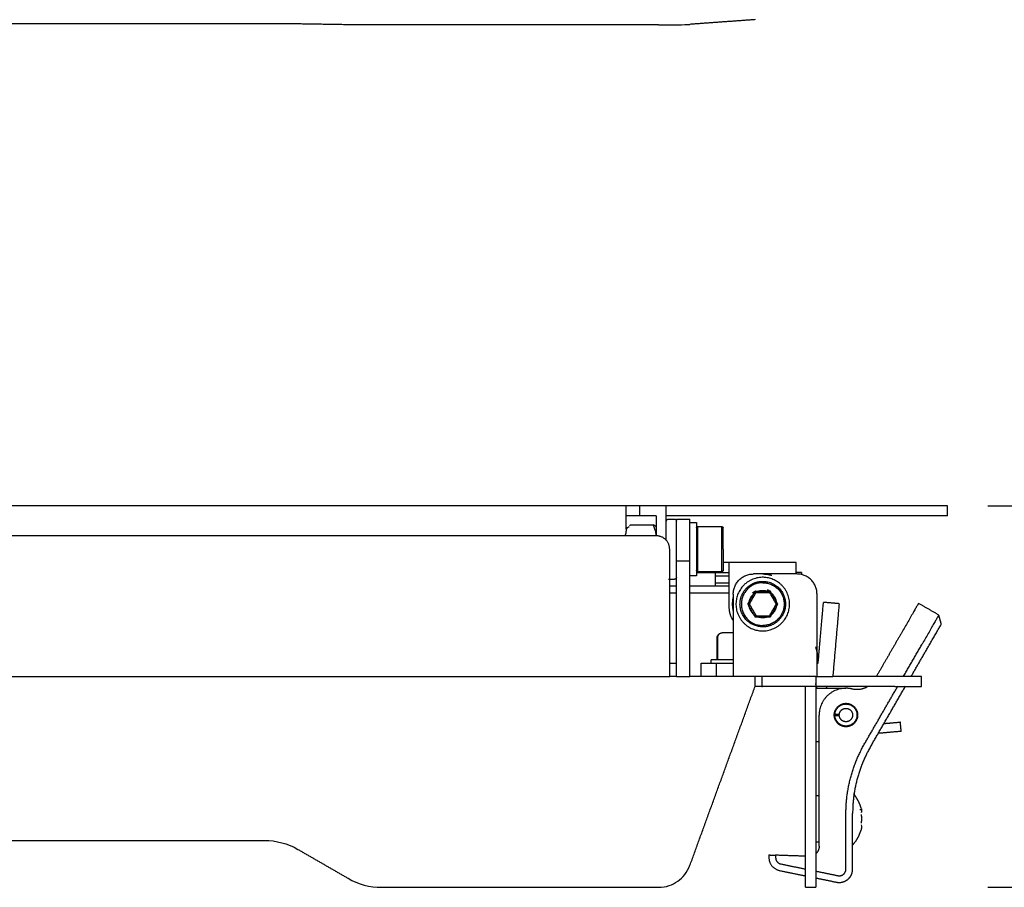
# Model space of a CAD drawing. Header units: millimetres. Extents: x 6394 to 7394, y -4769 to -3769.
# Tile 40 of 43: x 7100 to 7247, y -4279 to -4149. Entities that reach past the tile are written whole.
import ezdxf

# ---------------------------------------------------------------- set-up
doc = ezdxf.new("R2010")
doc.units = ezdxf.units.MM
doc.layers.add('ROXX_NEOmini_Barndoor', color=7, linetype='Continuous', true_color=0x000000)
doc.dimstyles.get("Standard").update_dxf_attribs({"dimscale": 10, "dimtxt": 2.5, "dimasz": 3, "dimexe": 1, "dimexo": 0.5, "dimgap": 0.8, "dimtad": 1, "dimtoh": 1, "dimdec": 1, "dimzin": 1, "dimdsep": 46, "dimtxsty": 'Standard', "dimblk": 'OPEN90', "dimcen": 2.5, "dimadec": 1, "dimazin": 1, "dimtfac": 1, "dimtdec": 4, "dimtix": 1, "dimtofl": 0, "dimtmove": 1, "dimatfit": 3, "dimldrblk": 'OPEN90', "dimfxl": 1, "dimtolj": 1, "dimtzin": 1, "dimarcsym": 0})

# ---------------------------------------------------------------- blocks, each defined once
blk = doc.blocks.new('*D5')
at = {"layer": 'Defpoints', "color": 0}
for p in [(7238.47, -4221.8), (7238.47, -4278.8), (7322.67, -4278.8)]:
    blk.add_point(p, dxfattribs=at)
at = {"layer": 'ROXX_NEOmini_Barndoor', "color": 0, "lineweight": -2}
for p, q in [((7244.47, -4221.8), (7325.67, -4221.8)), ((7322.67, -4227.8), (7322.67, -4272.8)), ((7244.47, -4278.8), (7325.67, -4278.8))]:
    blk.add_line(p, q, dxfattribs=at)
at = {"layer": 'ROXX_NEOmini_Barndoor', "color": 0}
for points in [[(7323.67, -4227.8), (7321.67, -4227.8), (7322.67, -4221.8)], [(7321.67, -4272.8), (7323.67, -4272.8), (7322.67, -4278.8)]]:
    blk.add_solid(points, dxfattribs=at)
at = {"layer": 'ROXX_NEOmini_Barndoor', "color": 0, "insert": (7315.77, -4250.3), "char_height": 9.002, "attachment_point": 5, "rotation": 90}
blk.add_mtext('\\A1;57.0', dxfattribs=at)

msp = doc.modelspace()

# ---------------------------------------------------------------- linework, layer by layer
at = {"layer": 'ROXX_NEOmini_Barndoor', "color": 18, "true_color": 0x000000}
for points, degree in [([(7136.46, -4149.81), (7076.47, -4149.81), (7016.47, -4149.81)], 2), ([(7136.46, -4149.81), (7076.47, -4149.81), (7016.47, -4149.81)], 2), ([(7141.46, -4149.84), (7139.92, -4149.82), (7138.25, -4149.81), (7136.46, -4149.81)], 3), ([(7141.46, -4149.84), (7139.92, -4149.82), (7138.25, -4149.81), (7136.46, -4149.81)], 3), ([(7148.95, -4149.96), (7145.21, -4149.9), (7141.46, -4149.84)], 2), ([(7148.95, -4149.96), (7145.21, -4149.9), (7141.46, -4149.84)], 2), ([(7153.95, -4149.99), (7152.16, -4149.99), (7150.49, -4149.98), (7148.95, -4149.96)], 3), ([(7153.95, -4149.99), (7152.16, -4149.99), (7150.49, -4149.98), (7148.95, -4149.96)], 3), ([(7195.3, -4149.99), (7174.62, -4149.99), (7153.95, -4149.99)], 2), ([(7195.3, -4149.99), (7174.62, -4149.99), (7153.95, -4149.99)], 2), ([(7195.3, -4149.99), (7196.46, -4149.99), (7198.3, -4149.97), (7199.6, -4149.93), (7200, -4149.9)], 3), ([(7195.3, -4149.99), (7196.46, -4149.99), (7198.3, -4149.97), (7199.6, -4149.93), (7200, -4149.9)], 3), ([(7209.72, -4149.2), (7204.86, -4149.55), (7200, -4149.9)], 2), ([(7209.72, -4149.2), (7204.86, -4149.55), (7200, -4149.9)], 2), ([(7190.47, -4221.8), (7076.47, -4221.8), (6962.47, -4221.8)], 2), ([(7190.47, -4221.8), (7076.47, -4221.8), (6962.47, -4221.8)], 2), ([(7190.47, -4225.3), (7190.47, -4223.55), (7190.47, -4221.8)], 2), ([(7190.47, -4225.3), (7190.47, -4223.55), (7190.47, -4221.8)], 2), ([(7192.47, -4221.8), (7191.47, -4221.8), (7190.47, -4221.8)], 2), ([(7192.47, -4221.8), (7191.47, -4221.8), (7190.47, -4221.8)], 2), ([(7196.47, -4221.8), (7194.47, -4221.8), (7192.47, -4221.8)], 2), ([(7196.47, -4221.8), (7194.47, -4221.8), (7192.47, -4221.8)], 2), ([(7207.98, -4221.8), (7202.23, -4221.8), (7196.47, -4221.8)], 2), ([(7207.98, -4221.8), (7202.23, -4221.8), (7196.47, -4221.8)], 2), ([(7233.47, -4221.8), (7222.67, -4221.8), (7211.87, -4221.8)], 2), ([(7233.47, -4221.8), (7222.67, -4221.8), (7211.87, -4221.8)], 2), ([(7238.47, -4223.3), (7238.47, -4222.55), (7238.47, -4221.8)], 2), ([(7238.47, -4223.3), (7238.47, -4222.55), (7238.47, -4221.8)], 2), ([(7192.47, -4223.3), (7191.47, -4223.3), (7190.47, -4223.3)], 2), ([(7192.47, -4223.3), (7191.47, -4223.3), (7190.47, -4223.3)], 2), ([(7194.97, -4223.3), (7193.72, -4223.3), (7192.47, -4223.3)], 2), ([(7194.97, -4223.3), (7193.72, -4223.3), (7192.47, -4223.3)], 2), ([(7194.97, -4223.3), (7194.97, -4224.81), (7194.97, -4226.31)], 2), ([(7194.97, -4223.3), (7194.97, -4224.81), (7194.97, -4226.31)], 2), ([(7207.98, -4223.3), (7202.23, -4223.3), (7196.47, -4223.3)], 2), ([(7207.98, -4223.3), (7202.23, -4223.3), (7196.47, -4223.3)], 2), ([(7196.77, -4223.8), (7197.22, -4223.8), (7197.67, -4223.8)], 2), ([(7196.77, -4223.8), (7197.22, -4223.8), (7197.67, -4223.8)], 2), ([(7197.97, -4223.81), (7198.97, -4223.81), (7199.97, -4223.81)], 2), ([(7197.97, -4223.81), (7198.97, -4223.81), (7199.97, -4223.81)], 2), ([(7233.47, -4223.3), (7222.67, -4223.3), (7211.87, -4223.3)], 2), ([(7233.47, -4223.3), (7222.67, -4223.3), (7211.87, -4223.3)], 2), ([(7190.66, -4225.11), (7190.68, -4225.07), (7190.76, -4224.99), (7190.87, -4224.96), (7190.92, -4224.96)], 3), ([(7190.66, -4225.11), (7190.68, -4225.07), (7190.76, -4224.99), (7190.87, -4224.96), (7190.92, -4224.96)], 3), ([(7190.98, -4224.81), (7191.01, -4224.76), (7191.05, -4224.71), (7191.1, -4224.67)], 3), ([(7190.98, -4224.81), (7191.01, -4224.76), (7191.05, -4224.71), (7191.1, -4224.67)], 3), ([(7191.1, -4224.67), (7192.8, -4224.67), (7194.5, -4224.67)], 2), ([(7191.1, -4224.67), (7192.8, -4224.67), (7194.5, -4224.67)], 2), ([(7194.83, -4224.84), (7194.81, -4224.83), (7194.75, -4224.79), (7194.65, -4224.73), (7194.56, -4224.69), (7194.5, -4224.67)], 3), ([(7194.83, -4224.84), (7194.81, -4224.83), (7194.75, -4224.79), (7194.65, -4224.73), (7194.56, -4224.69), (7194.5, -4224.67)], 3), ([(7194.85, -4224.87), (7194.89, -4224.91), (7194.93, -4224.96), (7194.97, -4225)], 3), ([(7194.85, -4224.87), (7194.89, -4224.91), (7194.93, -4224.96), (7194.97, -4225)], 3), ([(7199.99, -4224.3), (7200.48, -4224.3), (7200.97, -4224.3)], 2), ([(7199.99, -4224.3), (7200.48, -4224.3), (7200.97, -4224.3)], 2), ([(7200.97, -4225.1), (7201.07, -4225), (7201.17, -4224.9)], 2), ([(7200.97, -4225.1), (7201.07, -4225), (7201.17, -4224.9)], 2), ([(7201.17, -4224.9), (7202.97, -4224.9), (7204.77, -4224.9)], 2), ([(7201.17, -4224.9), (7202.97, -4224.9), (7204.77, -4224.9)], 2), ([(7204.77, -4224.9), (7204.87, -4225), (7204.97, -4225.1)], 2), ([(7204.77, -4224.9), (7204.87, -4225), (7204.97, -4225.1)], 2), ([(7199.97, -4247.3), (7199.97, -4238.7), (7199.97, -4230.1)], 2), ([(7199.97, -4247.3), (7199.97, -4238.7), (7199.97, -4230.1)], 2), ([(7205.87, -4230.3), (7205.42, -4230.3), (7204.97, -4230.3)], 2), ([(7205.87, -4230.3), (7205.42, -4230.3), (7204.97, -4230.3)], 2), ([(7205.87, -4237), (7205.87, -4233.65), (7205.87, -4230.3)], 2), ([(7205.87, -4237), (7205.87, -4233.65), (7205.87, -4230.3)], 2), ([(7215.87, -4230.3), (7210.87, -4230.3), (7205.87, -4230.3)], 2), ([(7215.87, -4230.3), (7210.87, -4230.3), (7205.87, -4230.3)], 2), ([(7215.87, -4231.98), (7215.87, -4231.14), (7215.87, -4230.3)], 2), ([(7215.87, -4231.98), (7215.87, -4231.14), (7215.87, -4230.3)], 2), ([(7204.77, -4231.7), (7202.97, -4231.7), (7201.17, -4231.7)], 2), ([(7204.77, -4231.7), (7202.97, -4231.7), (7201.17, -4231.7)], 2), ([(7203.77, -4231.8), (7203.77, -4232.8), (7203.77, -4233.8)], 2), ([(7203.77, -4231.8), (7203.77, -4232.8), (7203.77, -4233.8)], 2), ([(7203.78, -4232.3), (7204.84, -4232.3), (7205.9, -4232.3)], 2), ([(7203.78, -4232.3), (7204.84, -4232.3), (7205.9, -4232.3)], 2), ([(7203.87, -4231.8), (7204.87, -4231.8), (7205.87, -4231.8)], 2), ([(7203.87, -4231.8), (7204.87, -4231.8), (7205.87, -4231.8)], 2), ([(7216.67, -4231.8), (7216.67, -4231.94), (7216.67, -4232.08)], 2), ([(7216.67, -4231.8), (7216.67, -4231.94), (7216.67, -4232.08)], 2), ([(7205.89, -4233.8), (7202.93, -4233.8), (7199.98, -4233.8)], 2), ([(7205.89, -4233.8), (7202.93, -4233.8), (7199.98, -4233.8)], 2), ([(7203.79, -4233.3), (7204.85, -4233.3), (7205.91, -4233.3)], 2), ([(7203.79, -4233.3), (7204.85, -4233.3), (7205.91, -4233.3)], 2), ([(7196.98, -4234.8), (7197.48, -4234.8), (7197.97, -4234.8)], 2), ([(7196.98, -4234.8), (7197.48, -4234.8), (7197.97, -4234.8)], 2), ([(7199.99, -4234.8), (7202.93, -4234.8), (7205.87, -4234.8)], 2), ([(7199.99, -4234.8), (7202.93, -4234.8), (7205.87, -4234.8)], 2), ([(7222.27, -4236.44), (7221.11, -4236.34), (7219.94, -4236.24)], 2), ([(7222.27, -4236.44), (7221.11, -4236.34), (7219.94, -4236.24)], 2), ([(7237.16, -4238.14), (7235.65, -4237.26), (7234.13, -4236.39)], 2), ([(7237.16, -4238.14), (7235.65, -4237.26), (7234.13, -4236.39)], 2), ([(7237.53, -4239.5), (7237.35, -4238.82), (7237.16, -4238.14)], 2), ([(7237.53, -4239.5), (7237.35, -4238.82), (7237.16, -4238.14)], 2), ([(7222.01, -4239.43), (7221.67, -4243.36), (7221.32, -4247.3)], 2), ([(7222.01, -4239.43), (7221.67, -4243.36), (7221.32, -4247.3)], 2), ([(7204.07, -4244.8), (7204.07, -4243.15), (7204.07, -4241.5)], 2), ([(7204.07, -4244.8), (7204.07, -4243.15), (7204.07, -4241.5)], 2), ([(7204.14, -4244.8), (7204.14, -4243.15), (7204.14, -4241.5)], 2), ([(7204.14, -4244.8), (7204.14, -4243.15), (7204.14, -4241.5)], 2), ([(7205.98, -4240.8), (7205.39, -4240.8), (7204.8, -4240.8)], 2), ([(7205.98, -4240.8), (7205.39, -4240.8), (7204.8, -4240.8)], 2), ([(7206.5, -4240.8), (7206.24, -4240.8), (7205.98, -4240.8)], 2), ([(7206.5, -4240.8), (7206.24, -4240.8), (7205.98, -4240.8)], 2), ([(7231.63, -4240.72), (7229.74, -4244), (7227.85, -4247.28)], 2), ([(7231.63, -4240.72), (7229.74, -4244), (7227.85, -4247.28)], 2), ([(7218.76, -4242.9), (7218.98, -4243.74), (7219.21, -4244.58)], 2), ([(7218.76, -4242.9), (7218.98, -4243.74), (7219.21, -4244.58)], 2), ([(7233.03, -4247.3), (7234.28, -4245.13), (7235.53, -4242.97)], 2), ([(7233.03, -4247.3), (7234.28, -4245.13), (7235.53, -4242.97)], 2), ([(7196.97, -4245.3), (7197.47, -4245.3), (7197.97, -4245.3)], 2), ([(7196.97, -4245.3), (7197.47, -4245.3), (7197.97, -4245.3)], 2), ([(7201.67, -4247.3), (7201.67, -4246.3), (7201.67, -4245.3)], 2), ([(7201.67, -4247.3), (7201.67, -4246.3), (7201.67, -4245.3)], 2), ([(7203.17, -4245.3), (7203.17, -4245.05), (7203.17, -4244.8)], 2), ([(7203.17, -4245.3), (7203.17, -4245.05), (7203.17, -4244.8)], 2), ([(7234.57, -4248.8), (7234.57, -4248.05), (7234.57, -4247.3)], 2), ([(7234.57, -4248.8), (7234.57, -4248.05), (7234.57, -4247.3)], 2), ([(7200, -4275.51), (7204.86, -4262.15), (7209.72, -4248.8)], 2), ([(7200, -4275.51), (7204.86, -4262.15), (7209.72, -4248.8)], 2), ([(7210.72, -4248.8), (7210.22, -4248.8), (7209.72, -4248.8)], 2), ([(7210.72, -4248.8), (7210.22, -4248.8), (7209.72, -4248.8)], 2), ([(7210.72, -4248.8), (7210.76, -4248.8), (7210.81, -4248.8)], 2), ([(7210.72, -4248.8), (7210.76, -4248.8), (7210.81, -4248.8)], 2), ([(7218.97, -4249.1), (7218.87, -4248.73), (7218.77, -4248.36)], 2), ([(7218.97, -4249.1), (7218.87, -4248.73), (7218.77, -4248.36)], 2), ([(7218.77, -4248.8), (7218.77, -4262.15), (7218.77, -4275.51)], 2), ([(7218.77, -4248.8), (7218.77, -4262.15), (7218.77, -4275.51)], 2), ([(7220.34, -4248.8), (7220.38, -4248.95), (7220.42, -4249.1)], 2), ([(7220.34, -4248.8), (7220.38, -4248.95), (7220.42, -4249.1)], 2), ([(7226.97, -4257.79), (7229.58, -4253.28), (7232.18, -4248.76)], 2), ([(7226.97, -4257.79), (7229.58, -4253.28), (7232.18, -4248.76)], 2), ([(7223.29, -4249.1), (7221.03, -4249.1), (7218.77, -4249.1)], 2), ([(7223.29, -4249.1), (7221.03, -4249.1), (7218.77, -4249.1)], 2), ([(7219.29, -4272.68), (7219.29, -4262.88), (7219.29, -4253.07)], 2), ([(7219.29, -4272.68), (7219.29, -4262.88), (7219.29, -4253.07)], 2), ([(7222.3, -4252.97), (7221.92, -4252.97), (7221.55, -4252.97)], 2), ([(7222.3, -4252.97), (7221.92, -4252.97), (7221.55, -4252.97)], 2), ([(7222.3, -4253.17), (7221.92, -4253.17), (7221.55, -4253.17)], 2), ([(7222.3, -4253.17), (7221.92, -4253.17), (7221.55, -4253.17)], 2), ([(7228.99, -4254.33), (7230.2, -4254.23), (7231.41, -4254.12)], 2), ([(7228.99, -4254.33), (7230.2, -4254.23), (7231.41, -4254.12)], 2), ([(7231.54, -4255.51), (7229.83, -4255.66), (7228.11, -4255.81)], 2), ([(7231.54, -4255.51), (7229.83, -4255.66), (7228.11, -4255.81)], 2), ([(7219.32, -4257.05), (7219.04, -4257.05), (7218.77, -4257.05)], 2), ([(7219.32, -4257.05), (7219.04, -4257.05), (7218.77, -4257.05)], 2), ([(7218.77, -4265.08), (7219.03, -4265.08), (7219.29, -4265.08)], 2), ([(7218.77, -4265.08), (7219.03, -4265.08), (7219.29, -4265.08)], 2), ([(7224.29, -4276.08), (7224.29, -4271.94), (7224.29, -4267.79)], 2), ([(7224.29, -4276.08), (7224.29, -4271.94), (7224.29, -4267.79)], 2), ([(7225.56, -4266.98), (7225.59, -4267.09), (7225.6, -4267.21), (7225.6, -4267.33)], 3), ([(7225.56, -4266.98), (7225.59, -4267.09), (7225.6, -4267.21), (7225.6, -4267.33)], 3), ([(7225.6, -4267.33), (7225.6, -4267.45), (7225.59, -4267.57), (7225.56, -4267.69)], 3), ([(7225.6, -4267.33), (7225.6, -4267.45), (7225.59, -4267.57), (7225.56, -4267.69)], 3), ([(7225.56, -4269.49), (7225.59, -4269.61), (7225.6, -4269.72), (7225.6, -4269.84)], 3), ([(7225.56, -4269.49), (7225.59, -4269.61), (7225.6, -4269.72), (7225.6, -4269.84)], 3), ([(7225.56, -4270.18), (7225.56, -4270.21), (7225.55, -4270.23), (7225.55, -4270.25)], 3), ([(7225.56, -4270.18), (7225.56, -4270.21), (7225.55, -4270.23), (7225.55, -4270.25)], 3), ([(7016.47, -4271.8), (7076.47, -4271.8), (7136.46, -4271.8)], 2), ([(7016.47, -4271.8), (7076.47, -4271.8), (7136.46, -4271.8)], 2), ([(7136.46, -4271.8), (7138.25, -4271.8), (7139.92, -4272.25), (7141.46, -4273.14)], 3), ([(7136.46, -4271.8), (7138.25, -4271.8), (7139.92, -4272.25), (7141.46, -4273.14)], 3), ([(7219.31, -4272.08), (7219.04, -4272.08), (7218.77, -4272.08)], 2), ([(7219.31, -4272.08), (7219.04, -4272.08), (7218.77, -4272.08)], 2), ([(7141.46, -4273.14), (7145.21, -4275.3), (7148.95, -4277.46)], 2), ([(7141.46, -4273.14), (7145.21, -4275.3), (7148.95, -4277.46)], 2), ([(7211.79, -4273.97), (7211.79, -4274.16), (7211.79, -4274.34)], 2), ([(7211.79, -4273.97), (7211.79, -4274.16), (7211.79, -4274.34)], 2), ([(7211.79, -4273.97), (7212.29, -4273.99), (7212.79, -4274.01)], 2), ([(7211.79, -4273.97), (7212.29, -4273.99), (7212.79, -4274.01)], 2), ([(7217.27, -4274.16), (7215.03, -4274.09), (7212.79, -4274.01)], 2), ([(7217.27, -4274.16), (7215.03, -4274.09), (7212.79, -4274.01)], 2), ([(7195.3, -4278.8), (7196.46, -4278.8), (7198.3, -4278.09), (7199.6, -4276.6), (7200, -4275.51)], 3), ([(7195.3, -4278.8), (7196.46, -4278.8), (7198.3, -4278.09), (7199.6, -4276.6), (7200, -4275.51)], 3), ([(7213.39, -4276.3), (7215.33, -4276.7), (7217.27, -4277.09)], 2), ([(7213.39, -4276.3), (7215.33, -4276.7), (7217.27, -4277.09)], 2), ([(7148.95, -4277.46), (7150.49, -4278.35), (7152.16, -4278.8), (7153.95, -4278.8)], 3), ([(7148.95, -4277.46), (7150.49, -4278.35), (7152.16, -4278.8), (7153.95, -4278.8)], 3), ([(7218.77, -4277.4), (7220.33, -4277.72), (7221.89, -4278.04)], 2), ([(7218.77, -4277.4), (7220.33, -4277.72), (7221.89, -4278.04)], 2), ([(7153.95, -4278.8), (7174.62, -4278.8), (7195.3, -4278.8)], 2), ([(7153.95, -4278.8), (7174.62, -4278.8), (7195.3, -4278.8)], 2), ([(7217.27, -4278.8), (7218.02, -4278.8), (7218.77, -4278.8)], 2), ([(7217.27, -4278.8), (7218.02, -4278.8), (7218.77, -4278.8)], 2)]:
    msp.add_open_spline(points, degree=degree, dxfattribs=at)
at = {"layer": 'ROXX_NEOmini_Barndoor', "color": 18, "lineweight": -3, "true_color": 0x000000}
for points in [[(7192.47, -4221.8), (7192.47, -4222.55), (7192.47, -4223.3)], [(7196.47, -4227), (7196.47, -4224.4), (7196.47, -4221.8)], [(7197.97, -4230.1), (7197.97, -4227.22), (7197.97, -4224.34)], [(7199.97, -4230.1), (7199.97, -4227.22), (7199.97, -4224.34)], [(7194.97, -4226.3), (7076.47, -4226.3), (6957.97, -4226.3)], [(7196.97, -4247.3), (7196.97, -4237.8), (7196.97, -4228.3)], [(7197.97, -4247.3), (7197.97, -4238.7), (7197.97, -4230.1)], [(7199.97, -4230.1), (7198.97, -4230.1), (7197.97, -4230.1)], [(7197.67, -4232.8), (7197.22, -4232.8), (7196.77, -4232.8)], [(7200.97, -4232.3), (7200.47, -4232.3), (7199.97, -4232.3)], [(7201.17, -4231.7), (7201.07, -4231.6), (7200.97, -4231.5)], [(7200.99, -4231.8), (7202.43, -4231.8), (7203.87, -4231.8)], [(7203.87, -4231.69), (7203.87, -4231.75), (7203.87, -4231.8)], [(7204.97, -4231.5), (7204.87, -4231.6), (7204.77, -4231.7)], [(7208.14, -4232.3), (7208.16, -4232.3), (7208.19, -4232.3)], [(7215.97, -4232), (7212.72, -4232), (7209.47, -4232)], [(7198, -4233.8), (7197.49, -4233.8), (7196.97, -4233.8)], [(7197.97, -4233.3), (7197.99, -4233.3), (7198.01, -4233.3)], [(7207.01, -4233.3), (7207.02, -4233.3), (7207.04, -4233.3)], [(7206.47, -4235), (7206.47, -4241.15), (7206.47, -4247.3)], [(7208.64, -4236.5), (7209.19, -4235.53), (7209.75, -4234.57)], [(7208.87, -4236.5), (7209.37, -4235.63), (7209.87, -4234.77)], [(7209.41, -4234.8), (7209.52, -4234.8), (7209.62, -4234.8)], [(7209.73, -4234.8), (7209.79, -4234.8), (7209.85, -4234.8)], [(7209.75, -4234.57), (7210.87, -4234.57), (7211.98, -4234.57)], [(7209.87, -4234.77), (7209.81, -4234.67), (7209.75, -4234.57)], [(7209.87, -4234.77), (7210.87, -4234.77), (7211.87, -4234.77)], [(7211.87, -4234.77), (7212.37, -4235.63), (7212.87, -4236.5)], [(7211.89, -4234.72), (7211.94, -4234.65), (7211.98, -4234.57)], [(7211.98, -4234.57), (7212.54, -4235.53), (7213.1, -4236.5)], [(7218.97, -4247.3), (7218.97, -4241.15), (7218.97, -4235)], [(7208.64, -4236.5), (7208.75, -4236.5), (7208.87, -4236.5)], [(7209.75, -4238.43), (7209.19, -4237.46), (7208.64, -4236.5)], [(7208.87, -4236.5), (7209.37, -4237.36), (7209.87, -4238.23)], [(7212.87, -4236.5), (7212.37, -4237.36), (7211.87, -4238.23)], [(7213.1, -4236.5), (7212.54, -4237.46), (7211.98, -4238.43)], [(7212.87, -4236.5), (7212.98, -4236.5), (7213.1, -4236.5)], [(7209.87, -4238.23), (7209.81, -4238.33), (7209.75, -4238.43)], [(7211.98, -4238.43), (7210.87, -4238.43), (7209.75, -4238.43)], [(7209.87, -4238.23), (7210.87, -4238.23), (7211.87, -4238.23)], [(7211.87, -4238.23), (7211.93, -4238.33), (7211.98, -4238.43)], [(7219.14, -4245.3), (7219.41, -4242.26), (7219.67, -4239.22)], [(7231.9, -4247.26), (7233.28, -4244.86), (7234.66, -4242.47)], [(7203.97, -4247.3), (7203.97, -4246.3), (7203.97, -4245.3)], [(7205.97, -4245.3), (7206.22, -4245.3), (7206.47, -4245.3)], [(7218.97, -4245.3), (7219.06, -4245.3), (7219.14, -4245.3)], [(6955.97, -4247.3), (7076.47, -4247.3), (7196.97, -4247.3)], [(7197.99, -4247.3), (7197.48, -4247.3), (7196.97, -4247.3)], [(7197.97, -4247.3), (7198.97, -4247.3), (7199.97, -4247.3)], [(7209.72, -4247.3), (7204.84, -4247.3), (7199.97, -4247.3)], [(7209.72, -4248.8), (7209.72, -4248.05), (7209.72, -4247.3)], [(7210.72, -4247.3), (7210.22, -4247.3), (7209.72, -4247.3)], [(7210.72, -4247.3), (7210.76, -4247.3), (7210.8, -4247.3)], [(7210.72, -4247.3), (7210.72, -4248.05), (7210.72, -4248.8)], [(7218.77, -4247.3), (7218.77, -4248.02), (7218.77, -4248.74)], [(7218.77, -4247.3), (7218.87, -4247.3), (7218.97, -4247.3)], [(7218.97, -4247.3), (7220.15, -4247.3), (7221.32, -4247.3)], [(7230.57, -4247.3), (7225.95, -4247.3), (7221.32, -4247.3)], [(7217.27, -4275.51), (7217.27, -4262.15), (7217.27, -4248.8)], [(7230.57, -4248.8), (7224.67, -4248.8), (7218.77, -4248.8)], [(7226.11, -4257.29), (7228.57, -4253.03), (7231.03, -4248.77)], [(7223.29, -4276.08), (7223.29, -4271.94), (7223.29, -4267.79)], [(7212.79, -4274.01), (7212.79, -4274.17), (7212.79, -4274.34)], [(7213.59, -4275.32), (7215.43, -4275.7), (7217.27, -4276.07)], [(7218.78, -4276.38), (7220.44, -4276.72), (7222.09, -4277.06)]]:
    msp.add_open_spline(points, degree=2, dxfattribs=at)
at = {"layer": 'ROXX_NEOmini_Barndoor', "color": 18, "true_color": 0x000000}
for points, weights, degree in [([(7211.87, -4221.8), (7210.37, -4221.8), (7207.98, -4221.8)], [1, 0.902587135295, 1], 2), ([(7211.87, -4221.8), (7210.37, -4221.8), (7207.98, -4221.8)], [1, 0.902587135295, 1], 2), ([(7238.47, -4221.8), (7238.47, -4221.8), (7233.47, -4221.8)], [1, 0.707106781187, 1], 2), ([(7238.47, -4221.8), (7238.47, -4221.8), (7233.47, -4221.8)], [1, 0.707106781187, 1], 2), ([(7199.97, -4224.34), (7199.97, -4223.81), (7199.97, -4223.81)], [1, 0.966153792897, 1], 2), ([(7199.97, -4224.34), (7199.97, -4223.81), (7199.97, -4223.81)], [1, 0.966153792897, 1], 2), ([(7211.87, -4223.3), (7210.37, -4223.3), (7207.98, -4223.3)], [1, 0.902587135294, 1], 2), ([(7211.87, -4223.3), (7210.37, -4223.3), (7207.98, -4223.3)], [1, 0.902587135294, 1], 2), ([(7238.47, -4223.3), (7238.47, -4223.3), (7233.47, -4223.3)], [1, 0.707106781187, 1], 2), ([(7238.47, -4223.3), (7238.47, -4223.3), (7233.47, -4223.3)], [1, 0.707106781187, 1], 2), ([(7190.58, -4225.22), (7190.62, -4225.17), (7190.66, -4225.11)], [0.962270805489, 0.974973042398, 1], 2), ([(7190.58, -4225.22), (7190.62, -4225.17), (7190.66, -4225.11)], [0.962270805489, 0.974973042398, 1], 2), ([(7204.97, -4228.3), (7204.97, -4225.1), (7204.97, -4225.1)], [1, 0.707106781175, 1], 2), ([(7204.97, -4228.3), (7204.97, -4225.1), (7204.97, -4225.1)], [1, 0.707106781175, 1], 2), ([(7204.97, -4228.3), (7204.97, -4231.5), (7204.97, -4231.5)], [1, 0.707106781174, 1], 2), ([(7204.97, -4228.3), (7204.97, -4231.5), (7204.97, -4231.5)], [1, 0.707106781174, 1], 2), ([(7216.67, -4231.8), (7216.67, -4231.8), (7215.87, -4231.8)], [1, 0.891150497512, 0.863205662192], 2), ([(7216.67, -4231.8), (7216.67, -4231.8), (7215.87, -4231.8)], [1, 0.891150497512, 0.863205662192], 2), ([(7218.97, -4235), (7218.97, -4232), (7215.97, -4232)], [1, 0.707106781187, 1], 2), ([(7218.97, -4235), (7218.97, -4232), (7215.97, -4232)], [1, 0.707106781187, 1], 2), ([(7206.47, -4238.96), (7205.87, -4238.07), (7205.87, -4237)], [0.86139822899, 0.887448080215, 1], 2), ([(7206.47, -4238.96), (7205.87, -4238.07), (7205.87, -4237)], [0.86139822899, 0.887448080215, 1], 2), ([(7219.67, -4239.22), (7219.94, -4236.24), (7219.94, -4236.24)], [1, 0.707106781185, 1], 2), ([(7219.67, -4239.22), (7219.94, -4236.24), (7219.94, -4236.24)], [1, 0.707106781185, 1], 2), ([(7222.27, -4236.44), (7222.27, -4236.44), (7222.01, -4239.43)], [1, 0.707106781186, 1], 2), ([(7222.27, -4236.44), (7222.27, -4236.44), (7222.01, -4239.43)], [1, 0.707106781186, 1], 2), ([(7234.13, -4236.39), (7234.13, -4236.39), (7231.63, -4240.72)], [1, 0.707106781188, 1], 2), ([(7234.13, -4236.39), (7234.13, -4236.39), (7231.63, -4240.72)], [1, 0.707106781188, 1], 2), ([(7235.53, -4242.97), (7237.53, -4239.5), (7237.53, -4239.5)], [1, 0.707106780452, 1], 2), ([(7235.53, -4242.97), (7237.53, -4239.5), (7237.53, -4239.5)], [1, 0.707106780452, 1], 2), ([(7201.67, -4245.3), (7201.67, -4245.3), (7203.97, -4245.3)], [1, 0.889330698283, 1], 2), ([(7201.67, -4245.3), (7201.67, -4245.3), (7203.97, -4245.3)], [1, 0.889330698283, 1], 2), ([(7234.57, -4247.3), (7234.57, -4247.3), (7230.57, -4247.3)], [1, 0.707106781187, 1], 2), ([(7234.57, -4247.3), (7234.57, -4247.3), (7230.57, -4247.3)], [1, 0.707106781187, 1], 2), ([(7226.59, -4248.79), (7225.5, -4249.5), (7224.25, -4249.19)], [0.906537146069, 0.874139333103, 1], 2), ([(7226.59, -4248.79), (7225.5, -4249.5), (7224.25, -4249.19)], [0.906537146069, 0.874139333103, 1], 2), ([(7223.29, -4249.07), (7219.29, -4249.07), (7219.29, -4253.07)], [1, 0.707106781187, 1], 2), ([(7223.29, -4249.07), (7219.29, -4249.07), (7219.29, -4253.07)], [1, 0.707106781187, 1], 2), ([(7224.25, -4249.19), (7223.78, -4249.07), (7223.29, -4249.07)], [1, 0.992782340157, 1], 2), ([(7224.25, -4249.19), (7223.78, -4249.07), (7223.29, -4249.07)], [1, 0.992782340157, 1], 2), ([(7221.54, -4253.07), (7221.54, -4253.04), (7221.54, -4253.01)], [1, 0.992360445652, 0.985119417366], 2), ([(7221.54, -4253.07), (7221.54, -4253.04), (7221.54, -4253.01)], [1, 0.992360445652, 0.985119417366], 2), ([(7221.55, -4253.17), (7221.54, -4253.12), (7221.54, -4253.07)], [0.977524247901, 0.988294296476, 1], 2), ([(7221.55, -4253.17), (7221.54, -4253.12), (7221.54, -4253.07)], [0.977524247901, 0.988294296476, 1], 2), ([(7226.97, -4257.79), (7224.29, -4262.43), (7224.29, -4267.79)], [1, 0.965925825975, 1], 2), ([(7226.97, -4257.79), (7224.29, -4262.43), (7224.29, -4267.79)], [1, 0.965925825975, 1], 2), ([(7225.37, -4267.2), (7225.57, -4267.19), (7225.57, -4267.01)], [1, 0.707106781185, 1], 2), ([(7225.37, -4267.2), (7225.57, -4267.19), (7225.57, -4267.01)], [1, 0.707106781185, 1], 2), ([(7225.57, -4267.95), (7225.64, -4268.59), (7225.56, -4269.23)], [0.92351277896, 0.954772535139, 1], 2), ([(7225.57, -4267.95), (7225.64, -4268.59), (7225.56, -4269.23)], [0.92351277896, 0.954772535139, 1], 2), ([(7225.55, -4270.08), (7225.56, -4270.1), (7225.57, -4270.13), (7225.57, -4270.15)], [1.01122849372, 1.02714936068, 1.06000086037, 1.10978299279], 3), ([(7225.55, -4270.08), (7225.56, -4270.1), (7225.57, -4270.13), (7225.57, -4270.15)], [1.01122849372, 1.02714936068, 1.06000086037, 1.10978299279], 3), ([(7225.57, -4270.15), (7225.57, -4270.17), (7225.56, -4270.2)], [0.999115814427, 0.999521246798, 1], 2), ([(7225.57, -4270.15), (7225.57, -4270.17), (7225.56, -4270.2)], [0.999115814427, 0.999521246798, 1], 2), ([(7225.59, -4269.84), (7225.6, -4269.96), (7225.58, -4270.08)], [0.996944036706, 0.99658710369, 0.998047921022], 2), ([(7225.59, -4269.84), (7225.6, -4269.96), (7225.58, -4270.08)], [0.996944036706, 0.99658710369, 0.998047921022], 2), ([(7224.29, -4272.43), (7224.38, -4272.38), (7224.45, -4272.3)], [0.95289780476, 0.956098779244, 1], 2), ([(7224.29, -4272.43), (7224.38, -4272.38), (7224.45, -4272.3)], [0.95289780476, 0.956098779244, 1], 2), ([(7211.79, -4274.34), (7211.79, -4275.97), (7213.39, -4276.3)], [1, 0.774801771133, 1], 2), ([(7211.79, -4274.34), (7211.79, -4275.97), (7213.39, -4276.3)], [1, 0.774801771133, 1], 2), ([(7217.27, -4278.8), (7217.27, -4278.8), (7217.27, -4275.51)], [1, 0.819152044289, 1], 2), ([(7217.27, -4278.8), (7217.27, -4278.8), (7217.27, -4275.51)], [1, 0.819152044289, 1], 2)]:
    msp.add_rational_spline(points, weights, degree=degree, dxfattribs=at)
for points, weights, degree, knots in [([(7196.47, -4224.1), (7196.49, -4224.05), (7196.53, -4223.94), (7196.56, -4223.89), (7196.61, -4223.83), (7196.69, -4223.8), (7196.77, -4223.8)], [1, 1, 1, 1, 1, 1.05719095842, 1.17157287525], 3, [0, 0, 0, 0, 0.2296101, 0.2296101, 0.2296101, 0.4713333, 0.4713333, 0.4713333, 0.4713333]), ([(7196.47, -4224.1), (7196.49, -4224.05), (7196.53, -4223.94), (7196.56, -4223.89), (7196.61, -4223.83), (7196.69, -4223.8), (7196.77, -4223.8)], [1, 1, 1, 1, 1, 1.05719095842, 1.17157287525], 3, [0, 0, 0, 0, 0.2296101, 0.2296101, 0.2296101, 0.4713333, 0.4713333, 0.4713333, 0.4713333]), ([(7197.67, -4223.8), (7197.75, -4223.8), (7197.82, -4223.83), (7197.88, -4223.89), (7197.9, -4223.94), (7197.95, -4224.05), (7197.97, -4224.1)], [0.906145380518, 0.817677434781, 0.773443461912, 0.773443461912, 0.773443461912, 0.773443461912, 0.773443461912], 3, [0, 0, 0, 0, 0.2417232, 0.2417232, 0.2417232, 0.4713333, 0.4713333, 0.4713333, 0.4713333]), ([(7197.67, -4223.8), (7197.75, -4223.8), (7197.82, -4223.83), (7197.88, -4223.89), (7197.9, -4223.94), (7197.95, -4224.05), (7197.97, -4224.1)], [0.906145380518, 0.817677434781, 0.773443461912, 0.773443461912, 0.773443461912, 0.773443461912, 0.773443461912], 3, [0, 0, 0, 0, 0.2417232, 0.2417232, 0.2417232, 0.4713333, 0.4713333, 0.4713333, 0.4713333]), ([(7190.45, -4225.28), (7190.49, -4225.26), (7190.52, -4225.23), (7190.56, -4225.2), (7190.58, -4225.15), (7190.6, -4225.09), (7190.63, -4225.02)], [0.865264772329, 0.857457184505, 0.853553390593, 0.853553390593, 0.853553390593, 0.853553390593, 0.853553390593], 3, [1.3890295, 1.3890295, 1.3890295, 1.3890295, 1.5257434, 1.5257434, 1.5257434, 1.7211322, 1.7211322, 1.7211322, 1.7211322]), ([(7190.45, -4225.28), (7190.49, -4225.26), (7190.52, -4225.23), (7190.56, -4225.2), (7190.58, -4225.15), (7190.6, -4225.09), (7190.63, -4225.02)], [0.865264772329, 0.857457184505, 0.853553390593, 0.853553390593, 0.853553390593, 0.853553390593, 0.853553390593], 3, [1.3890295, 1.3890295, 1.3890295, 1.3890295, 1.5257434, 1.5257434, 1.5257434, 1.7211322, 1.7211322, 1.7211322, 1.7211322]), ([(7200.97, -4224.3), (7200.97, -4224.3), (7200.97, -4227.69), (7200.97, -4231.09), (7200.97, -4232.12)], [1, 0.758617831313, 1, 0.758617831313, 1], 2, [1.212655, 1.212655, 1.212655, 6.889513, 6.889513, 12.566371, 12.566371, 12.566371]), ([(7200.97, -4224.3), (7200.97, -4224.3), (7200.97, -4227.69), (7200.97, -4231.09), (7200.97, -4232.12)], [1, 0.758617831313, 1, 0.758617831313, 1], 2, [1.212655, 1.212655, 1.212655, 6.889513, 6.889513, 12.566371, 12.566371, 12.566371]), ([(7221.64, -4253.07), (7221.64, -4251.42), (7223.29, -4251.42), (7224.94, -4251.42), (7224.94, -4253.07)], [1, 0.707106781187, 1, 0.707106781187, 1], 2, [0, 0, 0, 2.591814, 2.591814, 5.183628, 5.183628, 5.183628]), ([(7221.64, -4253.07), (7221.64, -4251.42), (7223.29, -4251.42), (7224.94, -4251.42), (7224.94, -4253.07)], [1, 0.707106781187, 1, 0.707106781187, 1], 2, [0, 0, 0, 2.591814, 2.591814, 5.183628, 5.183628, 5.183628]), ([(7222.3, -4252.97), (7222.39, -4252.03), (7223.34, -4252.07), (7224.29, -4252.12), (7224.29, -4253.07)], [1, 0.724590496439, 1, 0.724590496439, 1], 2, [0, 0, 0, 1.520713, 1.520713, 3.041425, 3.041425, 3.041425]), ([(7222.3, -4252.97), (7222.39, -4252.03), (7223.34, -4252.07), (7224.29, -4252.12), (7224.29, -4253.07)], [1, 0.724590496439, 1, 0.724590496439, 1], 2, [0, 0, 0, 1.520713, 1.520713, 3.041425, 3.041425, 3.041425]), ([(7224.29, -4253.07), (7224.29, -4254.02), (7223.34, -4254.07), (7222.39, -4254.12), (7222.3, -4253.17)], [1, 0.724590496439, 1, 0.724590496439, 1], 2, [0, 0, 0, 1.520713, 1.520713, 3.041425, 3.041425, 3.041425]), ([(7224.29, -4253.07), (7224.29, -4254.02), (7223.34, -4254.07), (7222.39, -4254.12), (7222.3, -4253.17)], [1, 0.724590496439, 1, 0.724590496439, 1], 2, [0, 0, 0, 1.520713, 1.520713, 3.041425, 3.041425, 3.041425]), ([(7231.54, -4255.51), (7231.54, -4255.51), (7231.48, -4254.82), (7231.41, -4254.12), (7231.41, -4254.12)], [1, 0.707106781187, 1, 0.707106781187, 1], 2, [-2.199115, -2.199115, -2.199115, -1.099557, -1.099557, 0, 0, 0]), ([(7231.54, -4255.51), (7231.54, -4255.51), (7231.48, -4254.82), (7231.41, -4254.12), (7231.41, -4254.12)], [1, 0.707106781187, 1, 0.707106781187, 1], 2, [-2.199115, -2.199115, -2.199115, -1.099557, -1.099557, 0, 0, 0]), ([(7225.55, -4266.91), (7225.48, -4266.67), (7225.38, -4266.44), (7225.04, -4265.58), (7224.45, -4264.86)], [0.907912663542, 0.898164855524, 0.890165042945, 0.861697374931, 0.855364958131], 2, [10.997075, 10.997075, 10.997075, 11.482211, 11.482211, 13.356687, 13.356687, 13.356687]), ([(7225.55, -4266.91), (7225.48, -4266.67), (7225.38, -4266.44), (7225.04, -4265.58), (7224.45, -4264.86)], [0.907912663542, 0.898164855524, 0.890165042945, 0.861697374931, 0.855364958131], 2, [10.997075, 10.997075, 10.997075, 11.482211, 11.482211, 13.356687, 13.356687, 13.356687]), ([(7224.45, -4272.3), (7225.04, -4271.59), (7225.38, -4270.72), (7225.48, -4270.49), (7225.55, -4270.25)], [0.85536491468, 0.861697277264, 0.890165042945, 0.898164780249, 0.907912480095], 2, [5.167219, 5.167219, 5.167219, 7.041701, 7.041701, 7.526832, 7.526832, 7.526832]), ([(7224.45, -4272.3), (7225.04, -4271.59), (7225.38, -4270.72), (7225.48, -4270.49), (7225.55, -4270.25)], [0.85536491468, 0.861697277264, 0.890165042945, 0.898164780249, 0.907912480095], 2, [5.167219, 5.167219, 5.167219, 7.041701, 7.041701, 7.526832, 7.526832, 7.526832]), ([(7219.29, -4272.68), (7219.29, -4273.32), (7218.83, -4273.76), (7218.8, -4273.79), (7218.77, -4273.82)], [1, 0.920504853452, 1, 0.993895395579, 0.988728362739], 2, [0, 0, 0, 1.204277, 1.204277, 1.296756, 1.296756, 1.296756]), ([(7219.29, -4272.68), (7219.29, -4273.32), (7218.83, -4273.76), (7218.8, -4273.79), (7218.77, -4273.82)], [1, 0.920504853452, 1, 0.993895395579, 0.988728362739], 2, [0, 0, 0, 1.204277, 1.204277, 1.296756, 1.296756, 1.296756]), ([(7221.89, -4278.04), (7222.82, -4278.23), (7223.56, -4277.63), (7224.29, -4277.03), (7224.29, -4276.08)], [1, 0.903383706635, 1, 0.903383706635, 1], 2, [-3.545606, -3.545606, -3.545606, -1.772803, -1.772803, 0, 0, 0]), ([(7221.89, -4278.04), (7222.82, -4278.23), (7223.56, -4277.63), (7224.29, -4277.03), (7224.29, -4276.08)], [1, 0.903383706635, 1, 0.903383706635, 1], 2, [-3.545606, -3.545606, -3.545606, -1.772803, -1.772803, 0, 0, 0])]:
    msp.add_rational_spline(points, weights, degree=degree, knots=knots, dxfattribs=at)
at = {"layer": 'ROXX_NEOmini_Barndoor', "color": 18, "lineweight": -3, "true_color": 0x000000}
for points, weights in [([(7197.97, -4224.34), (7197.97, -4223.81), (7197.97, -4223.81)], [1, 0.966153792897, 1]), ([(7190.47, -4225.3), (7190.47, -4225.8), (7190.3, -4226.28)], [1, 0.935067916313, 0.898925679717]), ([(7201.17, -4228.3), (7201.17, -4224.9), (7201.17, -4224.9)], [1, 0.70710678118, 1]), ([(7204.77, -4228.3), (7204.77, -4224.9), (7204.77, -4224.9)], [1, 0.70710678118, 1]), ([(7190.22, -4226.3), (7190.22, -4226.28), (7190.22, -4226.26)], [0.869817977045, 0.869527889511, 0.869301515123]), ([(7196.97, -4228.3), (7196.97, -4226.3), (7194.97, -4226.3)], [1, 0.707106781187, 1]), ([(7201.17, -4230.83), (7201.17, -4229.81), (7201.17, -4228.3)], [1, 0.913545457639, 1]), ([(7204.77, -4230.83), (7204.77, -4229.81), (7204.77, -4228.3)], [1, 0.913545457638, 1]), ([(7201.17, -4231.7), (7201.17, -4231.7), (7201.17, -4230.83)], [1, 0.933580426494, 1]), ([(7204.77, -4231.7), (7204.77, -4231.7), (7204.77, -4230.83)], [1, 0.933580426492, 1]), ([(7200.97, -4232.12), (7200.97, -4232.3), (7200.97, -4232.3)], [1, 0.988533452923, 1]), ([(7206.47, -4235), (7206.47, -4232), (7209.47, -4232)], [1, 0.707106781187, 1]), ([(7210.9, -4232), (7211.57, -4232), (7212.21, -4232.2)], [1, 0.989015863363, 1]), ([(7207.47, -4236.5), (7207.47, -4235.19), (7208.34, -4234.22)], [1, 0.933580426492, 1]), ([(7210.87, -4233.3), (7207.67, -4233.3), (7207.67, -4236.5)], [1, 0.707106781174, 1]), ([(7208.34, -4234.22), (7209.35, -4233.1), (7210.87, -4233.1)], [1, 0.913545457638, 1]), ([(7210.87, -4233.1), (7214.27, -4233.1), (7214.27, -4236.5)], [1, 0.70710678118, 1]), ([(7210.87, -4233.3), (7214.07, -4233.3), (7214.07, -4236.5)], [1, 0.707106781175, 1]), ([(7208.82, -4236.5), (7208.82, -4235.3), (7209.86, -4234.72)], [1, 0.805604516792, 0.869252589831]), ([(7209.39, -4234.8), (7209.56, -4234.66), (7209.75, -4234.55)], [0.865364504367, 0.855524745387, 0.853882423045]), ([(7211.54, -4234.35), (7211.78, -4234.43), (7211.99, -4234.55)], [1, 0.95630348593, 0.925645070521]), ([(7211.93, -4234.74), (7212.92, -4235.34), (7212.92, -4236.5)], [0.866218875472, 0.810485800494, 1]), ([(7210.87, -4239.9), (7207.47, -4239.9), (7207.47, -4236.5)], [1, 0.707106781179, 1]), ([(7207.67, -4236.5), (7207.67, -4239.7), (7210.87, -4239.7)], [1, 0.707106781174, 1]), ([(7214.07, -4236.5), (7214.07, -4239.7), (7210.87, -4239.7)], [1, 0.707106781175, 1]), ([(7212.92, -4236.5), (7212.92, -4237.66), (7211.93, -4238.25)], [1, 0.810473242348, 0.866226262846]), ([(7214.27, -4236.5), (7214.27, -4237.8), (7213.39, -4238.77)], [1, 0.933580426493, 1]), ([(7237.16, -4238.14), (7237.16, -4238.14), (7234.66, -4242.47)], [1, 0.707106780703, 1]), ([(7213.39, -4238.77), (7212.38, -4239.9), (7210.87, -4239.9)], [1, 0.913545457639, 1]), ([(7206.47, -4244.8), (7203.17, -4244.8), (7203.17, -4244.8)], [0.938002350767, 0.742345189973, 1]), ([(7203.97, -4245.3), (7203.97, -4245.3), (7205.97, -4245.3)], [1, 0.707106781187, 1]), ([(7218.77, -4247.3), (7218.77, -4247.3), (7210.77, -4247.3)], [1, 0.707106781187, 1]), ([(7218.77, -4248.8), (7218.77, -4248.8), (7210.77, -4248.8)], [1, 0.707106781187, 1]), ([(7230.57, -4248.8), (7234.57, -4248.8), (7234.57, -4248.8)], [1, 0.707106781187, 1]), ([(7223.29, -4267.79), (7223.29, -4262.16), (7226.11, -4257.29)], [1, 0.965925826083, 1]), ([(7212.79, -4274.34), (7212.79, -4275.16), (7213.59, -4275.32)], [1, 0.774801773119, 1]), ([(7218.77, -4275.51), (7218.77, -4278.8), (7218.77, -4278.8)], [1, 0.819152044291, 1])]:
    msp.add_rational_spline(points, weights, degree=2, dxfattribs=at)
msp.add_open_spline([(7194.5, -4224.77), (7194.56, -4224.88), (7194.66, -4225.1), (7194.77, -4225.4), (7194.84, -4225.66), (7194.88, -4225.93), (7194.89, -4226.09), (7194.89, -4226.14)], degree=3, knots=[0, 0, 0, 0, 0.408077, 0.816155, 1.224232, 1.632309, 1.855186, 1.855186, 1.855186, 1.855186], dxfattribs=at)
for points, weights, degree, knots in [([(7197.97, -4232.5), (7197.95, -4232.55), (7197.9, -4232.66), (7197.88, -4232.71), (7197.82, -4232.77), (7197.75, -4232.8), (7197.67, -4232.8)], [1, 1, 1, 1, 1, 1.05719095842, 1.17157287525], 3, [0, 0, 0, 0, 0.2296101, 0.2296101, 0.2296101, 0.4713333, 0.4713333, 0.4713333, 0.4713333]), ([(7214.69, -4237.69), (7215.88, -4233.87), (7212.06, -4232.68), (7208.24, -4231.49), (7207.05, -4235.3)], [1, 0.707106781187, 1, 0.707106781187, 1], 2, [0, 0, 0, 6.283185, 6.283185, 12.566371, 12.566371, 12.566371]), ([(7206.47, -4237.44), (7206.29, -4236.63), (7206.42, -4235.8), (7206.44, -4235.66), (7206.48, -4235.52)], [0.905490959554, 0.935681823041, 1, 0.98820479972, 0.97755734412], 2, [1.3417741, 1.3417741, 1.3417741, 1.7191493, 1.7191493, 1.7883555, 1.7883555, 1.7883555]), ([(7207.05, -4235.3), (7205.86, -4239.12), (7209.67, -4240.32), (7213.49, -4241.51), (7214.69, -4237.69)], [1, 0.707106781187, 1, 0.707106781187, 1], 2, [0, 0, 0, 6.283185, 6.283185, 12.566371, 12.566371, 12.566371]), ([(7210.19, -4234.56), (7210.52, -4234.45), (7210.87, -4234.45), (7211.22, -4234.45), (7211.55, -4234.57)], [0.89765884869, 0.933921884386, 1, 0.933369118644, 0.897054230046], 2, [2.493655, 2.493655, 2.493655, 3.220132, 3.220132, 3.952687, 3.952687, 3.952687]), ([(7211.56, -4238.43), (7211.23, -4238.55), (7210.87, -4238.55), (7208.82, -4238.55), (7208.82, -4236.5)], [0.895981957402, 0.932379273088, 1, 0.707106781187, 1], 2, [2.476695, 2.476695, 2.476695, 3.220132, 3.220132, 6.440265, 6.440265, 6.440265]), ([(7221.55, -4252.97), (7221.64, -4251.28), (7223.34, -4251.32), (7225.04, -4251.37), (7225.04, -4253.07)], [1, 0.717141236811, 1, 0.717141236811, 1], 2, [-5.397733, -5.397733, -5.397733, -2.698866, -2.698866, 0, 0, 0]), ([(7225.04, -4253.07), (7225.04, -4254.77), (7223.34, -4254.82), (7221.64, -4254.87), (7221.55, -4253.17)], [1, 0.717141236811, 1, 0.717141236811, 1], 2, [-5.397733, -5.397733, -5.397733, -2.698866, -2.698866, 0, 0, 0]), ([(7224.94, -4253.07), (7224.94, -4254.72), (7223.29, -4254.72), (7221.64, -4254.72), (7221.64, -4253.07)], [1, 0.707106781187, 1, 0.707106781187, 1], 2, [0, 0, 0, 2.591814, 2.591814, 5.183628, 5.183628, 5.183628]), ([(7222.09, -4277.06), (7222.56, -4277.16), (7222.92, -4276.86), (7223.29, -4276.56), (7223.29, -4276.08)], [1, 0.903383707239, 1, 0.903383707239, 1], 2, [-1.772803, -1.772803, -1.772803, -0.886401, -0.886401, 0, 0, 0])]:
    msp.add_rational_spline(points, weights, degree=degree, knots=knots, dxfattribs=at)
at = {"layer": 'ROXX_NEOmini_Barndoor', "color": 18, "true_color": 0x000000}
for points, knots in [([(7204.07, -4241.5), (7204.07, -4241.45), (7204.07, -4241.41), (7204.08, -4241.36), (7204.09, -4241.31), (7204.11, -4241.27), (7204.13, -4241.22), (7204.15, -4241.17), (7204.18, -4241.13), (7204.21, -4241.09), (7204.23, -4241.05), (7204.27, -4241.02), (7204.3, -4240.99), (7204.34, -4240.95), (7204.38, -4240.93), (7204.42, -4240.9), (7204.45, -4240.88), (7204.5, -4240.86), (7204.54, -4240.84), (7204.58, -4240.83), (7204.63, -4240.82), (7204.67, -4240.81), (7204.71, -4240.8), (7204.76, -4240.8), (7204.8, -4240.8)], [0.012337, 0.012337, 0.012337, 0.012337, 0.149289, 0.149289, 0.149289, 0.300534, 0.300534, 0.300534, 0.449435, 0.449435, 0.449435, 0.593844, 0.593844, 0.593844, 0.734379, 0.734379, 0.734379, 0.871788, 0.871788, 0.871788, 1.006356, 1.006356, 1.006356, 1.138486, 1.138486, 1.138486, 1.138486]), ([(7204.07, -4241.5), (7204.07, -4241.45), (7204.07, -4241.41), (7204.08, -4241.36), (7204.09, -4241.31), (7204.11, -4241.27), (7204.13, -4241.22), (7204.15, -4241.17), (7204.18, -4241.13), (7204.21, -4241.09), (7204.23, -4241.05), (7204.27, -4241.02), (7204.3, -4240.99), (7204.34, -4240.95), (7204.38, -4240.93), (7204.42, -4240.9), (7204.45, -4240.88), (7204.5, -4240.86), (7204.54, -4240.84), (7204.58, -4240.83), (7204.63, -4240.82), (7204.67, -4240.81), (7204.71, -4240.8), (7204.76, -4240.8), (7204.8, -4240.8)], [0.012337, 0.012337, 0.012337, 0.012337, 0.149289, 0.149289, 0.149289, 0.300534, 0.300534, 0.300534, 0.449435, 0.449435, 0.449435, 0.593844, 0.593844, 0.593844, 0.734379, 0.734379, 0.734379, 0.871788, 0.871788, 0.871788, 1.006356, 1.006356, 1.006356, 1.138486, 1.138486, 1.138486, 1.138486]), ([(7204.14, -4241.5), (7204.14, -4241.41), (7204.17, -4241.22), (7204.3, -4241.03), (7204.4, -4240.94), (7204.43, -4240.92)], [0, 0, 0, 0, 0.2847125, 0.569425, 0.7081882, 0.7081882, 0.7081882, 0.7081882]), ([(7204.14, -4241.5), (7204.14, -4241.41), (7204.17, -4241.22), (7204.3, -4241.03), (7204.4, -4240.94), (7204.43, -4240.92)], [0, 0, 0, 0, 0.2847125, 0.569425, 0.7081882, 0.7081882, 0.7081882, 0.7081882])]:
    msp.add_open_spline(points, degree=3, knots=knots, dxfattribs=at)

# ---------------------------------------------------------------- dimensions: what is measured, and where the dimension line sits
at = {"layer": 'ROXX_NEOmini_Barndoor', "color": 5, "true_color": 0x0000ff}
dim = msp.add_linear_dim(base=(7322.67, -4278.8), p1=(7238.47, -4221.8), p2=(7238.47, -4278.8), angle=90, dimstyle='Standard', override={"dimscale": 3.0005, "dimtxt": 3, "dimasz": 2, "dimexe": 1, "dimexo": 2, "dimgap": 0.8, "dimtad": 1, "dimtih": 0, "dimtoh": 0, "dimdec": 1, "dimlfac": 1, "dimzin": 1, "dimtxsty": 'Standard', "dimsah": 0, "dimcen": 2.5, "dimadec": 1, "dimazin": 1, "dimtix": 0, "dimtmove": 0, "dimtzin": 1}, dxfattribs=at)
dim.commit()
dim.dimension.update_dxf_attribs({"geometry": '*D5', "text_midpoint": (7315.77, -4250.3)})

doc.saveas('drawing.dxf')
